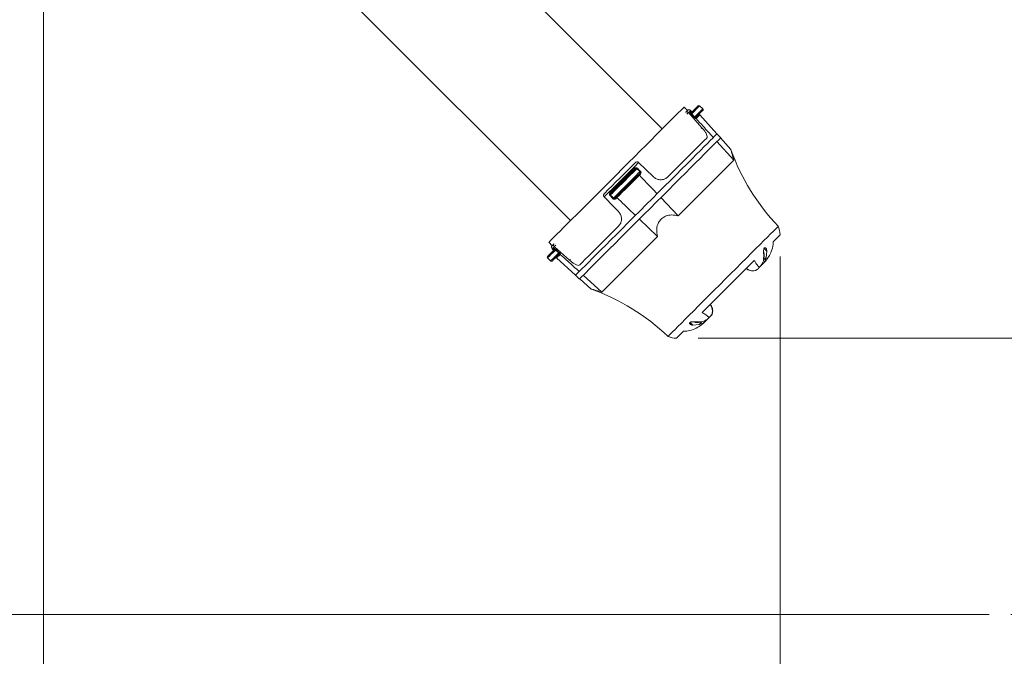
# Model space of a CAD drawing. Header units: millimetres. Extents: x 0 to 594, y 0 to 420.
# Tile 14 of 49: x 305 to 351, y 75 to 105. Entities that reach past the tile are written whole.
import ezdxf

# ---------------------------------------------------------------- set-up
doc = ezdxf.new("R2010")
doc.units = ezdxf.units.MM
doc.styles.add('SLDTEXTSTYLE0', font='TXT', dxfattribs={"width": 0.605})
doc.dimstyles.new('SLDDIMSTYLE2', dxfattribs={"dimtxt": 3.5, "dimasz": 3.302, "dimexe": 0, "dimexo": 0.0625, "dimgap": 0.875, "dimtad": 1, "dimdec": 3, "dimlfac": 10, "dimrnd": 1e-09, "dimzin": 12, "dimdsep": 46, "dimtxsty": 'SLDTEXTSTYLE0', "dimsah": 1, "dimcen": 0.09, "dimadec": 0, "dimazin": 3, "dimtfac": 1, "dimtofl": 0, "dimtmove": 0, "dimatfit": 3, "dimfxl": 1, "dimfrac": 2, "dimtolj": 1, "dimtzin": 12, "dimarcsym": 0})
doc.dimstyles.new('SLDDIMSTYLE4', dxfattribs={"dimtxt": 3.5, "dimasz": 3.302, "dimexe": 0, "dimexo": 0.0625, "dimgap": 0.875, "dimtad": 1, "dimdec": 3, "dimlfac": 10, "dimrnd": 1e-09, "dimzin": 12, "dimdsep": 46, "dimtxsty": 'SLDTEXTSTYLE0', "dimsah": 1, "dimcen": 0.09, "dimadec": 0, "dimazin": 3, "dimtfac": 1, "dimtofl": 0, "dimtmove": 0, "dimatfit": 3, "dimfxl": 1, "dimfrac": 2, "dimtolj": 1, "dimtzin": 12, "dimarcsym": 0})
doc.dimstyles.new('SLDDIMSTYLE8', dxfattribs={"dimtxt": 3.5, "dimasz": 3.302, "dimexe": 0, "dimexo": 0.0625, "dimgap": 0.875, "dimtad": 1, "dimdec": 0, "dimlfac": 10, "dimrnd": 1e-09, "dimzin": 12, "dimdsep": 46, "dimtxsty": 'SLDTEXTSTYLE0', "dimsah": 1, "dimcen": 0.09, "dimadec": 0, "dimazin": 3, "dimtfac": 1, "dimtofl": 0, "dimtmove": 0, "dimatfit": 3, "dimfxl": 1, "dimfrac": 2, "dimtolj": 1, "dimtzin": 12, "dimarcsym": 0})

# ---------------------------------------------------------------- blocks, each defined once
blk = doc.blocks.new('_D_11')
at = {"color": 7, "linetype": 'Continuous', "lineweight": 0}
for p, q in [((336.502, 90.153), (375.476, 90.153)), ((374.476, 90.153), (374.476, 77.38)), ((350.951, 77.38), (375.476, 77.38)), ((374.476, 77.38), (374.476, 49.233)), ((368.302, 63.336), (368.302, 64.138)), ((368.302, 64.138), (373.674, 64.138)), ((373.674, 64.138), (373.674, 63.336)), ((368.302, 51.973), (368.302, 51.171)), ((373.674, 51.171), (373.674, 51.973)), ((368.302, 51.171), (373.674, 51.171))]:
    blk.add_line(p, q, dxfattribs=at)
for points in [[(374.476, 90.153), (373.968, 86.851), (374.984, 86.851)], [(374.476, 77.38), (374.984, 80.682), (373.968, 80.682)]]:
    blk.add_solid(points, dxfattribs=at)
at = {"color": 7, "linetype": 'Continuous', "lineweight": 0, "char_height": 3.5, "attachment_point": 1, "rotation": 90, "style": 'SLDTEXTSTYLE0'}
for s, insert in [('min.', (369.162, 66.052, 0.01)), ('min.', (362.988, 64.582, 0.01)), ('3,94', (369.162, 52.976, 0.01)), ('100', (362.988, 52.04, 0.01))]:
    blk.add_mtext(s, dxfattribs=dict(at, insert=insert))
blk = doc.blocks.new('_D_12')
at = {"color": 7, "linetype": 'Continuous', "lineweight": 0}
for p, q in [((306.251, 121.608), (306.251, 61.866)), ((340.29, 93.941), (340.29, 61.866)), ((316.252, 69.039), (315.45, 69.039)), ((315.45, 69.039), (315.45, 63.668)), ((330.289, 69.039), (331.091, 69.039)), ((331.091, 69.039), (331.091, 63.668)), ((315.45, 63.668), (316.252, 63.668)), ((331.091, 63.668), (330.289, 63.668)), ((306.251, 62.866), (340.29, 62.866))]:
    blk.add_line(p, q, dxfattribs=at)
for points in [[(306.251, 62.866), (309.553, 62.358), (309.553, 63.374)], [(340.29, 62.866), (336.988, 63.374), (336.988, 62.358)]]:
    blk.add_solid(points, dxfattribs=at)
at = {"color": 7, "linetype": 'Continuous', "lineweight": 0, "char_height": 3.5, "attachment_point": 1, "style": 'SLDTEXTSTYLE0'}
for s, insert in [('440', (317.656, 74.353, 0.01)), ('17,32', (317.255, 68.18, 0.01))]:
    blk.add_mtext(s, dxfattribs=dict(at, insert=insert))
blk = doc.blocks.new('_D_13')
at = {"color": 7, "linetype": 'Continuous', "lineweight": 0}
for p, q in [((311.051, 167.668), (375.476, 167.668)), ((374.476, 167.668), (374.476, 90.153)), ((368.302, 135.929), (368.302, 136.731)), ((368.302, 136.731), (373.674, 136.731)), ((373.674, 136.731), (373.674, 135.929)), ((368.302, 121.893), (368.302, 121.09)), ((373.674, 121.09), (373.674, 121.893)), ((368.302, 121.09), (373.674, 121.09)), ((336.502, 90.153), (375.476, 90.153))]:
    blk.add_line(p, q, dxfattribs=at)
for points in [[(374.476, 167.668), (373.968, 164.366), (374.984, 164.366)], [(374.476, 90.153), (374.984, 93.455), (373.968, 93.455)]]:
    blk.add_solid(points, dxfattribs=at)
at = {"color": 7, "linetype": 'Continuous', "lineweight": 0, "char_height": 3.5, "attachment_point": 1, "rotation": 90, "style": 'SLDTEXTSTYLE0'}
for s, insert in [('30,52', (369.162, 122.895, 0.01)), ('775', (362.988, 123.296, 0.01))]:
    blk.add_mtext(s, dxfattribs=dict(at, insert=insert))

msp = doc.modelspace()

# ---------------------------------------------------------------- linework, layer by layer
at = {"color": 7, "linetype": 'Continuous', "lineweight": 15}
for p, q in [((334.84819, 99.83754), (322.19098, 112.49475)), ((317.94834, 108.25211), (330.60555, 95.5949)), ((336.00785, 100.68607), (335.85228, 100.84163)), ((335.92662, 100.60485), (335.92991, 100.60813)), ((335.92991, 100.60813), (336.01124, 100.68947)), ((336.0557, 100.5851), (336.05014, 100.59087)), ((336.0557, 100.5851), (336.68119, 99.88314)), ((336.18451, 100.65431), (336.15627, 100.68567)), ((336.21126, 100.60664), (336.50244, 100.89783)), ((336.71642, 100.75948), (336.57253, 100.89843)), ((337.36982, 99.60146), (336.57741, 100.48152)), ((337.54934, 99.42742), (337.37256, 99.6042)), ((338.1542, 98.38773), (337.3728, 99.25088)), ((338.02023, 98.87911), (337.53734, 99.41542)), ((338.1542, 98.38773), (335.58406, 95.81759)), ((332.48178, 96.87716), (333.56593, 97.96131)), ((333.74692, 98.28765), (333.75272, 98.28212)), ((334.42528, 97.62724), (333.75272, 98.28212)), ((332.16097, 96.69037), (332.15544, 96.69617)), ((335.58406, 95.81759), (334.77907, 96.65715)), ((334.62551, 94.85903), (333.78594, 95.66402)), ((340.28965, 94.94098), (339.96593, 94.61726)), ((329.54527, 93.94065), (329.83645, 94.23183)), ((329.60146, 94.59081), (329.75702, 94.43525)), ((329.75363, 94.43185), (329.83496, 94.51318)), ((329.75742, 94.28683), (329.78879, 94.25858)), ((329.83496, 94.51318), (329.83824, 94.51647)), ((329.85222, 94.39295), (329.85799, 94.38739)), ((330.55995, 93.76191), (329.85799, 94.38739)), ((339.55287, 94.30755), (339.6804, 94.18002)), ((329.54465, 93.87056), (329.68361, 93.72667)), ((329.96157, 93.86568), (330.84164, 93.07327)), ((339.53065, 93.77198), (339.53336, 94.03299)), ((339.55088, 93.79221), (339.64837, 93.8897)), ((339.6804, 94.18002), (339.64837, 93.8897)), ((339.09799, 93.74932), (336.69378, 91.3451)), ((339.33297, 93.43288), (339.3298, 93.42971)), ((339.50366, 93.60357), (339.49885, 93.59876)), ((330.83889, 93.07053), (331.01567, 92.89375)), ((331.02767, 92.90576), (331.56399, 92.42286)), ((332.05536, 92.28889), (331.19221, 93.07029)), ((337.01338, 91.11329), (337.01022, 91.11012)), ((337.16649, 91.35788), (337.16921, 91.37765)), ((336.26307, 90.76269), (336.13599, 90.88978)), ((336.55339, 90.79472), (336.26307, 90.76269)), ((336.4101, 90.90973), (336.67111, 90.91245)), ((336.55339, 90.79472), (336.65088, 90.89221)), ((336.83885, 90.93876), (336.83952, 90.93943)), ((336.84434, 90.94424), (336.83952, 90.93943)), ((335.82584, 90.47716), (335.50211, 90.15344))]:
    msp.add_line(p, q, dxfattribs=at)
at = {"color": 8, "linetype": 'Continuous', "lineweight": 15}
for p, q in [((336.05014, 100.59087), (335.97858, 100.51931)), ((336.13924, 100.60904), (336.18451, 100.65431)), ((336.6433, 99.84524), (336.68119, 99.88314)), ((329.92378, 94.46451), (329.85222, 94.39295)), ((330.12884, 94.03295), (329.96157, 93.86568)), ((330.55995, 93.76191), (330.59784, 93.7998))]:
    msp.add_line(p, q, dxfattribs=at)
at = {"color": 7, "linetype": 'Continuous', "lineweight": 0}
msp.add_line((266.95143, 77.37983), (349.95143, 77.37983), dxfattribs=at)
at = {"color": 7, "linetype": 'Continuous', "lineweight": 15, "flags": 128}
for points in [[(329.60146, 94.59081), (329.60461, 94.59396), (329.62974, 94.6191), (329.67982, 94.66917), (329.75442, 94.74378), (329.85297, 94.84232), (329.97465, 94.964), (330.11848, 95.10784), (330.28333, 95.27267), (330.46784, 95.45719), (330.67054, 95.65989), (330.8898, 95.87915), (331.12385, 96.1132), (331.37081, 96.36016), (331.62868, 96.61803), (331.89539, 96.88475), (332.16881, 97.15816), (332.44671, 97.43606), (332.72687, 97.71622), (333.00703, 97.99638), (333.28493, 98.27429), (333.55834, 98.5477), (333.82506, 98.81441), (334.08294, 99.07229), (334.32989, 99.31925), (334.56394, 99.5533), (334.7832, 99.77255), (334.9859, 99.97525), (335.17042, 100.15977), (335.33525, 100.32461), (335.47909, 100.46845), (335.60078, 100.59012), (335.69931, 100.68866), (335.77392, 100.76328), (335.82399, 100.81335), (335.84914, 100.83848), (335.85228, 100.84163)], [(336.71705, 100.68816), (336.70351, 100.67463), (336.66346, 100.63458), (336.59857, 100.56969), (336.51152, 100.48263), (336.40591, 100.37703)], [(337.37256, 99.6042), (337.36013, 99.59176), (337.32293, 99.55456), (337.26125, 99.49288), (337.17555, 99.40718), (337.06648, 99.29812), (336.93489, 99.16653), (336.78176, 99.0134), (336.60827, 98.83991), (336.41573, 98.64736), (336.20561, 98.43725), (335.97951, 98.21114), (335.73915, 97.97078), (335.48635, 97.71798), (335.22305, 97.45469), (334.95125, 97.18288), (334.67301, 96.90464), (334.39045, 96.62209), (334.10573, 96.33736), (333.821, 96.05264), (333.53845, 95.77008), (333.26021, 95.49185), (332.98841, 95.22004), (332.72511, 94.95674), (332.47231, 94.70394), (332.23195, 94.46358), (332.00585, 94.23748), (331.79573, 94.02736), (331.60319, 93.83483), (331.4297, 93.66133), (331.27657, 93.5082), (331.14497, 93.37661), (331.03591, 93.26754), (330.95021, 93.18184), (330.88853, 93.12016), (330.85133, 93.08296), (330.83889, 93.07053)], [(331.01567, 92.89375), (331.0281, 92.90619), (331.0653, 92.94338), (331.12699, 93.00507), (331.21269, 93.09077), (331.32175, 93.19983), (331.45334, 93.33143), (331.60647, 93.48455), (331.77996, 93.65805), (331.9725, 93.85059), (332.18262, 94.06071), (332.40873, 94.28681), (332.64909, 94.52717), (332.90188, 94.77996), (333.16518, 95.04326), (333.43698, 95.31507), (333.71522, 95.59331), (333.99778, 95.87586), (334.28251, 96.16059), (334.56723, 96.44531), (334.84979, 96.72787), (335.12802, 97.0061), (335.39983, 97.27791), (335.66313, 97.54121), (335.91592, 97.794), (336.15628, 98.03437), (336.38238, 98.26046), (336.59251, 98.47059), (336.78504, 98.66312), (336.95854, 98.83662), (337.11166, 98.98975), (337.24326, 99.12134), (337.35232, 99.2304), (337.43802, 99.3161), (337.49971, 99.37779), (337.53691, 99.41499), (337.54934, 99.42742)], [(335.10101, 97.61549), (335.36689, 97.88137), (335.6208, 98.13528), (335.86057, 98.37505), (336.08417, 98.59866), (336.28969, 98.80417), (336.47537, 98.98984), (336.63962, 99.15409), (336.78104, 99.29552), (336.89844, 99.41292)], [(333.75272, 98.28212), (333.55651, 98.08592), (333.35795, 97.88735), (333.15779, 97.68719), (332.95684, 97.48625), (332.7559, 97.2853), (332.55574, 97.08514), (332.35717, 96.88658), (332.16097, 96.69037)], [(332.17367, 96.85189), (332.34882, 97.02705), (332.52572, 97.20395), (332.70379, 97.38201), (332.88243, 97.56066), (333.06108, 97.73931), (333.23914, 97.91737), (333.41604, 98.09427), (333.5912, 98.26942)], [(332.45049, 96.92028), (332.5837, 97.05349), (332.71762, 97.18741), (332.85201, 97.3218), (332.98665, 97.45644), (333.12128, 97.59108), (333.25568, 97.72548), (333.3896, 97.8594), (333.52281, 97.9926)], [(333.66424, 97.99015), (333.58969, 97.9156), (333.4946, 97.82051), (333.38266, 97.70857), (333.25819, 97.58409), (333.12599, 97.4519), (332.99119, 97.3171), (332.859, 97.1849), (332.73453, 97.06043), (332.62258, 96.94848), (332.52749, 96.8534), (332.45295, 96.77885)], [(332.58712, 96.63018), (332.66137, 96.70443), (332.75706, 96.80013), (332.87039, 96.91345), (332.99684, 97.0399), (333.13138, 97.17444), (333.26865, 97.31171), (333.40319, 97.44625), (333.52964, 97.5727), (333.64297, 97.68603), (333.73866, 97.78172), (333.8129, 97.85597)], [(333.79214, 97.76325), (333.71141, 97.68253), (333.61096, 97.58208), (333.49496, 97.46608), (333.36822, 97.33933), (333.23598, 97.20711), (333.10376, 97.07487), (332.97701, 96.94813), (332.86101, 96.83213), (332.76056, 96.73168), (332.67984, 96.65095)], [(333.78725, 97.69136), (333.66927, 97.57338), (333.54155, 97.44565), (333.40719, 97.3113), (333.26949, 97.1736), (333.13179, 97.03589), (332.99744, 96.90154), (332.86971, 96.77382), (332.75173, 96.65584)], [(333.81954, 97.72365), (333.81551, 97.71962), (333.81147, 97.71558), (333.80744, 97.71155), (333.8034, 97.70751), (333.79937, 97.70347), (333.79533, 97.69944), (333.79129, 97.69539), (333.78725, 97.69136)], [(332.16097, 96.69037), (332.62272, 96.21614), (332.81586, 96.0178)], [(332.75173, 96.65584), (332.74769, 96.6518), (332.74366, 96.64777), (332.73962, 96.64372), (332.73558, 96.63969), (332.73154, 96.63565), (332.72751, 96.63162), (332.72347, 96.62758), (332.71945, 96.62355)], [(331.03017, 93.54465), (331.14757, 93.66205), (331.289, 93.80347), (331.45325, 93.96773), (331.63893, 94.1534), (331.84444, 94.35892), (332.06804, 94.58251), (332.30782, 94.82229), (332.56173, 95.0762), (332.8276, 95.34208)], [(335.1106, 90.2377), (335.1108, 90.2379), (335.12661, 90.25372), (335.16759, 90.2947), (335.23332, 90.36042), (335.32315, 90.45025), (335.43618, 90.56328), (335.57129, 90.69839), (335.72714, 90.85424), (335.90218, 91.02928), (336.09467, 91.22178), (336.3027, 91.4298), (336.52419, 91.6513), (336.75696, 91.88406), (336.99868, 92.12578), (337.24695, 92.37405), (337.49931, 92.62641), (337.75324, 92.88035), (338.00623, 93.13333), (338.25576, 93.38286), (338.49935, 93.62645), (338.73457, 93.86167), (338.9591, 94.0862), (339.17069, 94.29779), (339.36725, 94.49435), (339.54682, 94.67392), (339.70762, 94.83472), (339.84805, 94.97516), (339.96672, 95.09382), (340.06244, 95.18954), (340.13426, 95.26136), (340.18148, 95.30858), (340.20361, 95.33071), (340.20539, 95.33249)], [(334.62551, 94.85903), (334.35358, 94.5871), (334.08772, 94.32125), (333.83009, 94.06361), (333.58276, 93.81628), (333.34773, 93.58125), (333.1269, 93.36042), (332.92205, 93.15557), (332.73484, 92.96836), (332.56679, 92.80031), (332.41925, 92.65277), (332.29341, 92.52693), (332.19029, 92.42382), (332.11073, 92.34425), (332.05536, 92.28889)], [(330.06606, 94.03718), (329.96046, 93.93158), (329.87341, 93.84452), (329.80851, 93.77963), (329.76847, 93.73958), (329.75493, 93.72605)], [(330.13434, 94.03845), (330.13363, 94.03774), (330.13293, 94.03704), (330.13224, 94.03635), (330.13155, 94.03566), (330.13087, 94.03497), (330.13019, 94.03429), (330.12952, 94.03362), (330.12884, 94.03295)], [(339.33297, 93.43288), (339.33306, 93.43297), (339.33316, 93.43307), (339.33326, 93.43317), (339.33336, 93.43326), (339.33345, 93.43336), (339.33355, 93.43345), (339.33365, 93.43355), (339.33374, 93.43365)], [(337.00944, 91.10935), (337.00954, 91.10944), (337.00964, 91.10954), (337.00973, 91.10964), (337.00983, 91.10974), (337.00992, 91.10983), (337.01002, 91.10993), (337.01012, 91.11002), (337.01022, 91.11012)]]:
    msp.add_lwpolyline(points, dxfattribs=at)
at = {"color": 8, "linetype": 'Continuous', "lineweight": 15, "flags": 128}
for points in [[(336.15627, 100.68567), (336.14995, 100.67935), (336.13102, 100.66043), (336.09956, 100.62897), (336.0557, 100.5851)], [(336.57253, 100.89843), (336.56921, 100.89511), (336.54283, 100.86874), (336.4911, 100.817), (336.416, 100.74191), (336.32045, 100.64635), (336.20814, 100.53405)], [(336.34098, 100.38404), (336.45644, 100.4995), (336.55485, 100.59792), (336.63232, 100.67538), (336.68573, 100.7288), (336.71299, 100.75605), (336.71642, 100.75948)], [(336.57741, 100.48152), (336.56663, 100.47074), (336.53455, 100.43866), (336.48196, 100.38607), (336.41014, 100.31424)], [(329.90904, 94.23495), (329.79674, 94.12264), (329.70119, 94.02709), (329.62609, 93.952), (329.57435, 93.90026), (329.54798, 93.87388), (329.54465, 93.87056)], [(329.85799, 94.38739), (329.81412, 94.34352), (329.78266, 94.31206), (329.76374, 94.29314), (329.75742, 94.28683)], [(329.78879, 94.25858), (329.79162, 94.26142), (329.80012, 94.26992), (329.81427, 94.28407), (329.83406, 94.30385)], [(329.68361, 93.72667), (329.68704, 93.7301), (329.71429, 93.75735), (329.76771, 93.81078), (329.84517, 93.88824), (329.94359, 93.98666), (330.05905, 94.10211)]]:
    msp.add_lwpolyline(points, dxfattribs=at)
at = {"color": 7, "linetype": 'Continuous', "lineweight": 15}
for centre, radius, start, end in [((336.08195, 100.61876), 0.1, 42, 135), ((336.17639, 100.64205), 0.04969, 221.627295, 314.561348), ((336.22167, 100.68776), 0.05, 222, 315), ((336.5378, 100.86247), 0.05, 46, 135), ((336.68169, 100.72352), 0.05, 315, 46), ((336.09184, 100.66587), 0.17579, 303.013655, 311.420561), ((336.21661, 100.5249), 0.18791, 303.372495, 311.441839), ((336.44121, 100.34222), 0.04957, 135.401746, 222.467726), ((337.21894, 99.49907), 1.14833, 134.775127, 135.162696), ((336.61457, 100.51498), 0.05, 135, 222), ((347.43469, 102.2417), 10, 199.665272, 223.70308), ((333.59293, 98.04388), 0.08687, 216.181554, 251.896598), ((333.96645, 97.76597), 0.37628, 138.177672, 143.432949), ((334.10901, 97.6366), 0.36851, 138.066624, 143.468035), ((333.864, 97.78369), 0.07471, 195.871279, 233.479563), ((332.67712, 96.47664), 0.37628, 126.567051, 131.822328), ((332.39915, 96.85012), 0.08694, 18.118478, 53.803371), ((332.80386, 96.33722), 0.36442, 126.494314, 131.95579), ((332.65943, 96.57914), 0.07466, 36.501521, 74.135975), ((339.09083, 94.88779), 1.2, 2.540261, 21.751485), ((329.82433, 94.36114), 0.1, 135, 228), ((329.75533, 94.22142), 0.05, 315, 48), ((329.80104, 94.2667), 0.04969, 315.438652, 48.372705), ((329.77791, 94.35073), 0.17494, 318.558909, 327.006874), ((329.58062, 93.90529), 0.05, 135, 224), ((329.92812, 93.82852), 0.05, 48, 135), ((329.91859, 94.22617), 0.1874, 318.54714, 326.638525), ((330.10087, 94.00186), 0.04958, 47.545135, 134.585392), ((329.71957, 93.7614), 0.05, 224, 315), ((339.54172, 93.56585), 0.05358, 134.238325, 135.252383), ((328.20139, 83.0084), 10, 46.29692, 70.334965), ((335.5553, 91.35226), 1.2, 248.248515, 267.459739)]:
    msp.add_arc(centre, radius, start, end, dxfattribs=at)
at = {"color": 8, "linetype": 'Continuous', "lineweight": 15}
for centre, start_param, end_param in [((338.92251, 93.70124), 4.90118853, 5.92692168), ((336.74186, 91.52059), 0.40069771, 1.38199677)]:
    msp.add_ellipse(centre, major_axis=(0.33941, -0.33941), ratio=0.75996218, start_param=start_param, end_param=end_param, dxfattribs=at)
at = {"color": 7, "linetype": 'Continuous', "lineweight": 15}
for centre, start_param, end_param in [((338.92251, 93.70124), 5.92692168, 6.23945876), ((336.74186, 91.52059), 0.04372655, 0.40069771)]:
    msp.add_ellipse(centre, major_axis=(0.33941, -0.33941), ratio=0.75996218, start_param=start_param, end_param=end_param, dxfattribs=at)
for points, knots in [([(335.92991, 100.60813), (335.92998, 100.60821), (335.93514, 100.61338), (335.94912, 100.6226), (335.97563, 100.62712), (336.00477, 100.62057), (336.02963, 100.60841), (336.04329, 100.59673), (336.05014, 100.59087)], [0, 0, 0, 0, 0.00335794, 0.22375295, 0.51038019, 0.71522043, 0.85721956, 1, 1, 1, 1]), ([(336.13924, 100.60904), (336.1383, 100.60723), (336.13593, 100.60268), (336.14049, 100.58674), (336.153, 100.56387), (336.16889, 100.54073), (336.18136, 100.5259), (336.18762, 100.51846)], [0, 0, 0, 0, 0.18404622, 0.4647388, 0.68194116, 0.84042013, 1, 1, 1, 1]), ([(336.20814, 100.53405), (336.20612, 100.53698), (336.20323, 100.54119), (336.19912, 100.55013), (336.19566, 100.56276), (336.19611, 100.58041), (336.20177, 100.5957), (336.20851, 100.60347), (336.21126, 100.60664)], [0, 0, 0, 0, 0.08710389, 0.12501008, 0.2641818, 0.47993648, 0.78802095, 1, 1, 1, 1]), ([(336.31998, 100.36798), (336.29854, 100.39235), (336.25442, 100.4425), (336.2103, 100.49267), (336.18762, 100.51846)], [0, 0, 0, 0, 0.48581639, 1, 1, 1, 1]), ([(336.20814, 100.53405), (336.23091, 100.50834), (336.27519, 100.45834), (336.31947, 100.40833), (336.34098, 100.38404)], [0, 0, 0, 0, 0.51417053, 1, 1, 1, 1]), ([(336.31998, 100.36798), (336.32605, 100.36134), (336.33852, 100.34773), (336.35849, 100.32963), (336.37825, 100.31486), (336.39617, 100.30572), (336.40165, 100.30768), (336.40465, 100.30875)], [0, 0, 0, 0, 0.149058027, 0.306032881, 0.490367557, 0.72128597, 1, 1, 1, 1]), ([(336.40591, 100.37703), (336.4012, 100.37319), (336.39289, 100.36644), (336.37727, 100.3637), (336.36398, 100.36633), (336.35514, 100.37096), (336.34902, 100.37543), (336.34464, 100.37949), (336.34183, 100.38299), (336.34098, 100.38404)], [0, 0, 0, 0, 0.32673741, 0.57484375, 0.75029114, 0.84484143, 0.88257322, 0.96482838, 1, 1, 1, 1]), ([(336.41014, 100.31424), (336.40681, 100.31868), (336.40016, 100.32754), (336.39615, 100.34371), (336.39717, 100.35992), (336.40262, 100.37243), (336.40785, 100.37894), (336.40998, 100.38109), (336.41012, 100.38124)], [0, 0, 0, 0, 0.2153119, 0.43045038, 0.64842217, 0.87205172, 0.99113996, 1, 1, 1, 1]), ([(337.20481, 99.43645), (337.04711, 99.61064), (336.78223, 99.90323), (336.51734, 100.19584), (336.41014, 100.31424)], [0, 0, 0, 0, 0.59532282, 1, 1, 1, 1]), ([(336.68119, 99.88314), (336.71759, 99.84019), (336.79039, 99.75429), (336.87248, 99.62775), (336.91924, 99.51963), (336.9241, 99.44836), (336.9053, 99.42239), (336.89844, 99.41292)], [0, 0, 0, 0, 0.21859774, 0.43720699, 0.65580101, 0.87440598, 1, 1, 1, 1]), ([(338.1542, 98.38773), (338.12392, 98.4866), (338.07265, 98.65396), (338.032, 98.81409), (338.01498, 98.88458), (338.01652, 98.87818), (338.017, 98.8762)], [0, 0, 0, 0, 0.39957158, 0.67640847, 0.89966169, 1, 1, 1, 1]), ([(333.5912, 98.26942), (333.59133, 98.26955), (333.59994, 98.27804), (333.62173, 98.29528), (333.65892, 98.31039), (333.696, 98.3118), (333.72535, 98.30412), (333.73972, 98.29315), (333.74692, 98.28765)], [0, 0, 0, 0, 0.003354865, 0.223748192, 0.510366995, 0.715223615, 0.857233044, 1, 1, 1, 1]), ([(333.68604, 98.01688), (333.68085, 98.0209), (333.66776, 98.03103), (333.63988, 98.03964), (333.60216, 98.03897), (333.55977, 98.02416), (333.53535, 98.00331), (333.52281, 97.9926)], [0, 0, 0, 0, 0.107380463, 0.270425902, 0.469573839, 0.727482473, 1, 1, 1, 1]), ([(333.66424, 97.99015), (333.66146, 97.99204), (333.65403, 97.9971), (333.63785, 97.99943), (333.6158, 97.99557), (333.59017, 97.98305), (333.57433, 97.96885), (333.56593, 97.96131)], [0, 0, 0, 0, 0.082379, 0.22015137, 0.41172006, 0.68806707, 1, 1, 1, 1]), ([(333.8129, 97.85597), (333.78884, 97.87771), (333.73931, 97.92247), (333.68973, 97.96716), (333.66424, 97.99015)], [0, 0, 0, 0, 0.48581768, 1, 1, 1, 1]), ([(333.68604, 98.01688), (333.71156, 97.99393), (333.7612, 97.94929), (333.81078, 97.90459), (333.83487, 97.88287)], [0, 0, 0, 0, 0.51418297, 1, 1, 1, 1]), ([(333.79214, 97.76325), (333.8002, 97.77238), (333.81367, 97.78761), (333.82368, 97.81182), (333.82525, 97.82657), (333.82424, 97.83663), (333.82272, 97.84237), (333.81867, 97.85012), (333.81542, 97.85342), (333.8129, 97.85597)], [0, 0, 0, 0, 0.36163276, 0.60397777, 0.7524022, 0.77126351, 0.88006882, 0.90738062, 1, 1, 1, 1]), ([(333.81954, 97.72365), (333.82024, 97.72436), (333.83308, 97.73733), (333.85177, 97.76384), (333.86328, 97.80319), (333.86218, 97.83552), (333.85339, 97.86248), (333.84105, 97.87606), (333.83487, 97.88287)], [0, 0, 0, 0, 0.016972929, 0.309751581, 0.538453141, 0.696025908, 0.847724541, 1, 1, 1, 1]), ([(333.78725, 97.69136), (333.7836, 97.69547), (333.7763, 97.70369), (333.76874, 97.7163), (333.76472, 97.72747), (333.76491, 97.73471), (333.76665, 97.73778), (333.76755, 97.73867), (333.76761, 97.73873)], [0, 0, 0, 0, 0.215259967, 0.43039703, 0.648417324, 0.872027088, 0.991137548, 1, 1, 1, 1]), ([(334.60601, 96.83764), (334.44357, 97.00709), (334.17071, 97.29171), (333.89772, 97.57622), (333.78725, 97.69136)], [0, 0, 0, 0, 0.59531855, 1, 1, 1, 1]), ([(335.10101, 97.61549), (335.05974, 97.58203), (334.97718, 97.51511), (334.81559, 97.47585), (334.64985, 97.49026), (334.51559, 97.54855), (334.44929, 97.60632), (334.42528, 97.62724)], [0, 0, 0, 0, 0.21927801, 0.43858276, 0.65732105, 0.87591696, 1, 1, 1, 1]), ([(332.17367, 96.85189), (332.17354, 96.85176), (332.16497, 96.84321), (332.14786, 96.82133), (332.13269, 96.78417), (332.13129, 96.7471), (332.13896, 96.71774), (332.14994, 96.70337), (332.15544, 96.69617)], [0, 0, 0, 0, 0.003373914, 0.223748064, 0.510363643, 0.715217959, 0.857217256, 1, 1, 1, 1]), ([(332.45049, 96.92028), (332.44309, 96.91202), (332.4244, 96.89115), (332.4068, 96.85305), (332.40252, 96.81339), (332.40904, 96.78089), (332.42047, 96.76502), (332.42621, 96.75705)], [0, 0, 0, 0, 0.18404095, 0.4647435, 0.68194567, 0.84039856, 1, 1, 1, 1]), ([(332.56022, 96.60822), (332.53851, 96.63231), (332.49381, 96.68189), (332.44916, 96.73153), (332.42621, 96.75705)], [0, 0, 0, 0, 0.48581703, 1, 1, 1, 1]), ([(332.45295, 96.77885), (332.45093, 96.78179), (332.44804, 96.78601), (332.4449, 96.79591), (332.44389, 96.81099), (332.4503, 96.83461), (332.4638, 96.85773), (332.47657, 96.87153), (332.48178, 96.87716)], [0, 0, 0, 0, 0.08706552, 0.12501538, 0.26418788, 0.47993111, 0.78802725, 1, 1, 1, 1]), ([(332.45295, 96.77885), (332.47593, 96.75336), (332.52063, 96.70378), (332.56538, 96.65425), (332.58712, 96.63018)], [0, 0, 0, 0, 0.51417101, 1, 1, 1, 1]), ([(332.56022, 96.60822), (332.56687, 96.60216), (332.58052, 96.58972), (332.60919, 96.58033), (332.64364, 96.58026), (332.68371, 96.59326), (332.70681, 96.61284), (332.71945, 96.62355)], [0, 0, 0, 0, 0.14908066, 0.30603787, 0.49035085, 0.72127643, 1, 1, 1, 1]), ([(332.67984, 96.65095), (332.67164, 96.64364), (332.65722, 96.63076), (332.63355, 96.61999), (332.61504, 96.61738), (332.60364, 96.61946), (332.59612, 96.62254), (332.59103, 96.62588), (332.58802, 96.62919), (332.58712, 96.63018)], [0, 0, 0, 0, 0.32673798, 0.57485203, 0.75027901, 0.84484195, 0.88257607, 0.96482967, 1, 1, 1, 1]), ([(332.75173, 96.65584), (332.74762, 96.65949), (332.73941, 96.66679), (332.72679, 96.67436), (332.71563, 96.67837), (332.70838, 96.67819), (332.70531, 96.67641), (332.70443, 96.67554), (332.70437, 96.67548)], [0, 0, 0, 0, 0.21526428, 0.43040566, 0.64843032, 0.87204536, 0.99115821, 1, 1, 1, 1]), ([(333.60545, 95.83708), (333.436, 95.99952), (333.15137, 96.27238), (332.86687, 96.54537), (332.75173, 96.65584)], [0, 0, 0, 0, 0.59532218, 1, 1, 1, 1]), ([(332.81586, 96.0178), (332.85121, 95.97381), (332.92192, 95.88581), (332.96589, 95.72116), (332.95622, 95.55662), (332.90238, 95.42664), (332.84759, 95.36468), (332.8276, 95.34208)], [0, 0, 0, 0, 0.21860364, 0.43720511, 0.65580176, 0.87440949, 1, 1, 1, 1]), ([(334.62551, 94.85903), (334.60472, 94.9668), (334.56954, 95.14925), (334.618, 95.40396), (334.71872, 95.59481), (334.86231, 95.73353), (335.05435, 95.83014), (335.30311, 95.87285), (335.48319, 95.83743), (335.58406, 95.81759)], [0, 0, 0, 0, 0.19978988, 0.33821224, 0.44983971, 0.56191258, 0.66532405, 0.81252276, 1, 1, 1, 1]), ([(329.83496, 94.51318), (329.83488, 94.5131), (329.82981, 94.50805), (329.82044, 94.49391), (329.81598, 94.46747), (329.82252, 94.43832), (329.83468, 94.41346), (329.84636, 94.3998), (329.85222, 94.39295)], [0, 0, 0, 0, 0.003335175, 0.223739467, 0.510378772, 0.715227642, 0.857232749, 1, 1, 1, 1]), ([(329.92463, 94.25547), (329.91966, 94.25972), (329.90713, 94.2704), (329.88598, 94.28575), (329.86274, 94.29954), (329.84284, 94.30724), (329.83704, 94.305), (329.83406, 94.30385)], [0, 0, 0, 0, 0.107378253, 0.270416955, 0.469570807, 0.727476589, 1, 1, 1, 1]), ([(329.90904, 94.23495), (329.90627, 94.23685), (329.89886, 94.24193), (329.88498, 94.24657), (329.86794, 94.2477), (329.8503, 94.24318), (329.84125, 94.23577), (329.83645, 94.23183)], [0, 0, 0, 0, 0.082386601, 0.220144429, 0.411701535, 0.688045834, 1, 1, 1, 1]), ([(330.05905, 94.10211), (330.03476, 94.12362), (329.98476, 94.16791), (329.93475, 94.21218), (329.90904, 94.23495)], [0, 0, 0, 0, 0.4858295, 1, 1, 1, 1]), ([(329.92463, 94.25547), (329.95042, 94.23279), (330.00059, 94.18868), (330.05075, 94.14455), (330.07511, 94.12312)], [0, 0, 0, 0, 0.51418361, 1, 1, 1, 1]), ([(339.96593, 94.61726), (339.96646, 94.57558), (339.96843, 94.42066), (339.90297, 94.182), (339.772, 93.92767), (339.63853, 93.74641), (339.54305, 93.64308), (339.50486, 93.60476), (339.50434, 93.60424)], [0, 0, 0, 0, 0.11081624, 0.41193916, 0.63215128, 0.85843403, 0.9980625, 1, 1, 1, 1]), ([(339.53336, 94.03299), (339.53108, 94.04686), (339.52512, 94.08294), (339.52281, 94.15089), (339.52735, 94.22142), (339.53834, 94.27502), (339.55263, 94.31076), (339.57023, 94.33248), (339.59133, 94.34178), (339.61696, 94.33745), (339.64735, 94.31059), (339.67425, 94.25786), (339.67835, 94.20595), (339.6804, 94.18002)], [0, 0, 0, 0, 0.07963964, 0.20723534, 0.32476867, 0.39971315, 0.45734197, 0.51541564, 0.56467825, 0.63105404, 0.7284897, 0.86441478, 1, 1, 1, 1]), ([(330.06606, 94.03718), (330.07027, 94.04244), (330.07729, 94.05123), (330.07929, 94.06742), (330.07675, 94.07809), (330.07337, 94.08575), (330.07062, 94.09027), (330.0653, 94.09675), (330.06178, 94.09977), (330.05905, 94.10211)], [0, 0, 0, 0, 0.36163985, 0.6040048, 0.75240575, 0.77131171, 0.88006054, 0.90737719, 1, 1, 1, 1]), ([(330.12884, 94.03295), (330.12441, 94.03628), (330.11555, 94.04294), (330.09938, 94.04694), (330.08317, 94.04592), (330.07066, 94.04047), (330.06415, 94.03525), (330.062, 94.03312), (330.06185, 94.03297)], [0, 0, 0, 0, 0.215260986, 0.430413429, 0.648399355, 0.872043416, 0.991139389, 1, 1, 1, 1]), ([(330.13434, 94.03845), (330.13446, 94.03857), (330.13664, 94.0409), (330.13666, 94.04873), (330.1269, 94.06682), (330.1124, 94.08575), (330.09543, 94.10451), (330.08189, 94.1169), (330.07511, 94.12312)], [0, 0, 0, 0, 0.01693538, 0.3097362, 0.53845078, 0.69601334, 0.84771974, 1, 1, 1, 1]), ([(331.00665, 93.23828), (330.83246, 93.39598), (330.53986, 93.66087), (330.24725, 93.92576), (330.12884, 94.03295)], [0, 0, 0, 0, 0.5953206, 1, 1, 1, 1]), ([(331.03017, 93.54465), (331.01206, 93.53435), (330.97583, 93.51375), (330.87914, 93.5394), (330.76217, 93.60258), (330.65055, 93.68352), (330.58404, 93.74107), (330.55995, 93.76191)], [0, 0, 0, 0, 0.21927631, 0.43858155, 0.6573174, 0.87591654, 1, 1, 1, 1]), ([(339.53065, 93.77198), (339.51738, 93.72698), (339.48235, 93.60818), (339.39462, 93.49449), (339.33417, 93.43408), (339.33374, 93.43365)], [0, 0, 0, 0, 0.37712777, 0.9956183, 1, 1, 1, 1]), ([(339.50366, 93.60357), (339.50396, 93.60386), (339.53101, 93.63089), (339.57104, 93.68471), (339.61542, 93.77917), (339.63729, 93.85254), (339.64837, 93.8897)], [0, 0, 0, 0, 0.00437837, 0.4053236, 0.6987824, 1, 1, 1, 1]), ([(339.52649, 94.18391), (339.54103, 94.13332), (339.57882, 94.00173), (339.55047, 93.88309), (339.53302, 93.81007)], [0, 0, 0, 0, 0.384494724, 1, 1, 1, 1]), ([(338.72488, 93.3762), (338.75157, 93.35736), (338.81206, 93.31466), (338.91745, 93.27746), (339.03186, 93.2615), (339.10248, 93.27799), (339.13773, 93.28621)], [0, 0, 0, 0, 0.20689095, 0.46876658, 0.73485226, 1, 1, 1, 1]), ([(339.33297, 93.43288), (339.33298, 93.43289), (339.33433, 93.43422), (339.32442, 93.44525), (339.27223, 93.50048), (339.19028, 93.5955), (339.12453, 93.70508), (339.09799, 93.74932)], [0, 0, 0, 0, 0.00193708, 0.26127418, 0.52818154, 0.80952373, 1, 1, 1, 1]), ([(339.13773, 93.28621), (339.13805, 93.28626), (339.17361, 93.29207), (339.21135, 93.31706), (339.24294, 93.34516), (339.24888, 93.35045)], [0, 0, 0, 0, 0.00718245, 0.813271, 1, 1, 1, 1]), ([(339.25031, 93.35087), (339.26439, 93.36476), (339.28989, 93.3899), (339.31632, 93.41623), (339.32873, 93.42864), (339.3298, 93.42971)], [0, 0, 0, 0, 0.52988075, 0.95935129, 1, 1, 1, 1]), ([(339.49885, 93.59876), (339.49739, 93.5973), (339.48055, 93.58046), (339.44469, 93.5447), (339.41016, 93.51052), (339.39109, 93.49165)], [0, 0, 0, 0, 0.04065772, 0.47012083, 1, 1, 1, 1]), ([(331.56689, 92.42609), (331.56557, 92.42642), (331.56205, 92.42728), (331.63677, 92.40917), (331.79723, 92.36824), (331.96268, 92.31738), (332.05536, 92.28889)], [0, 0, 0, 0, 0.12383709, 0.33065974, 0.62505478, 1, 1, 1, 1]), ([(337.16173, 91.32321), (337.16789, 91.35469), (337.18064, 91.41986), (337.16508, 91.52653), (337.12889, 91.62982), (337.08647, 91.69066), (337.0671, 91.71843)], [0, 0, 0, 0, 0.24540769, 0.50790783, 0.77535257, 1, 1, 1, 1]), ([(337.00944, 91.10935), (337.00902, 91.10892), (336.96964, 91.06952), (336.89493, 91.00859), (336.77762, 90.94138), (336.70692, 90.92217), (336.67111, 90.91245)], [0, 0, 0, 0, 0.00437512, 0.40532625, 0.69878712, 1, 1, 1, 1]), ([(336.69378, 91.3451), (336.72051, 91.32963), (336.81988, 91.2721), (336.91566, 91.1947), (336.98024, 91.13587), (337.00435, 91.11234), (337.00949, 91.10938), (337.01021, 91.11011), (337.01022, 91.11012)], [0, 0, 0, 0, 0.11081762, 0.41193825, 0.63215204, 0.85843703, 0.99806322, 1, 1, 1, 1]), ([(336.95145, 91.052), (336.93257, 91.03293), (336.89839, 90.9984), (336.86263, 90.96254), (336.84579, 90.9457), (336.84434, 90.94424)], [0, 0, 0, 0, 0.52987917, 0.95934228, 1, 1, 1, 1]), ([(337.01338, 91.11329), (337.01445, 91.11436), (337.02686, 91.12677), (337.05319, 91.1532), (337.07833, 91.17869), (337.09222, 91.19277)], [0, 0, 0, 0, 0.04064925, 0.47009902, 1, 1, 1, 1]), ([(337.09222, 91.19463), (337.10187, 91.20596), (337.13243, 91.24181), (337.15692, 91.28675), (337.16153, 91.32167), (337.16173, 91.32321)], [0, 0, 0, 0, 0.30630096, 0.96948041, 1, 1, 1, 1]), ([(336.83885, 90.93876), (336.83832, 90.93823), (336.76775, 90.86763), (336.61409, 90.73491), (336.34836, 90.57661), (336.07637, 90.48158), (335.89789, 90.47844), (335.82584, 90.47716)], [0, 0, 0, 0, 0.001934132, 0.261270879, 0.52817992, 0.809518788, 1, 1, 1, 1]), ([(336.26307, 90.76269), (336.24764, 90.76342), (336.20749, 90.76531), (336.15456, 90.78264), (336.1164, 90.81046), (336.10184, 90.83852), (336.10376, 90.86189), (336.11903, 90.88127), (336.14687, 90.89731), (336.18998, 90.91047), (336.25581, 90.91904), (336.3367, 90.92031), (336.38565, 90.91325), (336.4101, 90.90973)], [0, 0, 0, 0, 0.07964479, 0.20723665, 0.32476738, 0.39970955, 0.45734193, 0.51541408, 0.56467901, 0.63105026, 0.72849094, 0.86441617, 1, 1, 1, 1]), ([(336.63303, 90.91007), (336.55999, 90.89266), (336.4407, 90.86423), (336.30838, 90.9023), (336.25707, 90.91707)], [0, 0, 0, 0, 0.61219143, 1, 1, 1, 1]), ([(336.55339, 90.79472), (336.59903, 90.80862), (336.71951, 90.84532), (336.79776, 90.89763), (336.83923, 90.93914), (336.83952, 90.93943)], [0, 0, 0, 0, 0.37712619, 0.99561505, 1, 1, 1, 1])]:
    msp.add_open_spline(points, degree=3, knots=knots, dxfattribs=at)

# ---------------------------------------------------------------- dimensions: what is measured, and where the dimension line sits
at = {"color": 7, "linetype": 'Continuous', "lineweight": 0}
dim = msp.add_linear_dim(base=(374.47561, 90.15344), p1=(310.05143, 167.6681), p2=(335.50211, 90.15344), angle=90, dimstyle='SLDDIMSTYLE8', dxfattribs=at)
dim.commit()
dim.dimension.update_dxf_attribs({"geometry": '_D_13', "text_midpoint": (374.47561, 128.91077), "dimtype": 160})
dim = msp.add_linear_dim(base=(340.28965, 62.86584), p1=(306.25143, 122.6081), p2=(340.28965, 94.94098), dimstyle='SLDDIMSTYLE4', dxfattribs=at)
dim.commit()
dim.dimension.update_dxf_attribs({"geometry": '_D_12', "text_midpoint": (323.27054, 62.86584), "dimtype": 160})
dim = msp.add_linear_dim(base=(374.47561, 77.37983), p1=(335.50211, 90.15344), p2=(349.95143, 77.37983), angle=90, text='<> min. ', dimstyle='SLDDIMSTYLE2', dxfattribs=at)
dim.commit()
dim.dimension.update_dxf_attribs({"geometry": '_D_11', "text_midpoint": (374.47561, 62.86584), "dimtype": 160})

doc.saveas('drawing.dxf')
